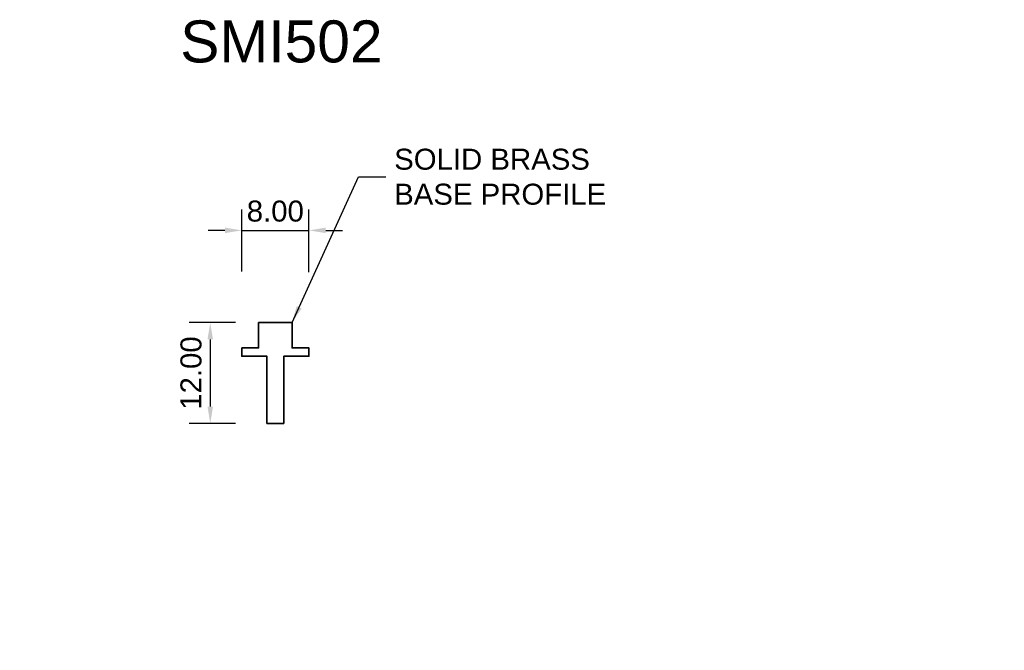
# Model space of a CAD drawing. Header units: millimetres. Extents: x -30 to 87, y -35 to 40.
import ezdxf

# ---------------------------------------------------------------- set-up
doc = ezdxf.new("R2010")
doc.units = ezdxf.units.MM
for name, color, linetype, lineweight in [('FS-DETAIL', 3, 'Continuous', 35), ('FS-DIM', 14, 'Continuous', 15), ('FS-TEXT', 7, 'Continuous', 25)]:
    doc.layers.add(name, color=color, linetype=linetype, lineweight=lineweight)
doc.styles.add('Arial', font='arial.ttf', dxfattribs={"height": 2.5})
doc.dimstyles.new('Diagonal_2.5mm Arial', dxfattribs={"dimtxt": 2.5, "dimasz": 2, "dimexe": 2.5, "dimexo": 5, "dimgap": 1, "dimtad": 1, "dimzin": 0, "dimdsep": 46, "dimtxsty": 'Arial', "dimcen": 2, "dimdle": 4, "dimclrd": 256, "dimclre": 256, "dimclrt": 50, "dimaunit": 1, "dimadec": 0, "dimazin": 0, "dimtfac": 1, "dimtix": 1, "dimtmove": 2, "dimatfit": 3, "dimfxl": 1, "dimtvp": 1, "dimtolj": 1, "dimtzin": 0, "dimarcsym": 0})
doc.dimstyles.new('Diagonal_2.5mm Arial$7', dxfattribs={"dimtxt": 2.5, "dimasz": 2, "dimexe": 2.5, "dimexo": 5, "dimgap": 1, "dimtad": 0, "dimzin": 0, "dimdsep": 46, "dimtxsty": 'Arial', "dimcen": 2, "dimdle": 4, "dimclrd": 1, "dimclre": 256, "dimclrt": 50, "dimaunit": 1, "dimadec": 0, "dimazin": 0, "dimtfac": 1, "dimtix": 1, "dimtmove": 2, "dimatfit": 3, "dimfxl": 1, "dimtvp": 1, "dimtolj": 1, "dimtzin": 0, "dimarcsym": 0})

# ---------------------------------------------------------------- blocks, each defined once
blk = doc.blocks.new('*D0')
at = {"layer": 'Defpoints', "color": 0, "transparency": 16777216}
for p in [(0.25, 4), (-7.74, -8), (0.25, -8)]:
    blk.add_point(p, dxfattribs=at)
at = {"layer": 'FS-DIM', "lineweight": -2, "transparency": 16777216}
for p, q in [((-4.75, 4), (-10.24, 4)), ((-7.74, 2), (-7.74, -6)), ((-4.75, -8), (-10.24, -8))]:
    blk.add_line(p, q, dxfattribs=at)
at = {"layer": 'FS-DIM', "transparency": 16777216}
for points in [[(-8.07, 2), (-7.41, 2), (-7.74, 4)], [(-8.07, -6), (-7.41, -6), (-7.74, -8)]]:
    blk.add_solid(points, dxfattribs=at)
at = {"layer": 'FS-DIM', "color": 50, "transparency": 16777216, "insert": (-10.02, -2), "char_height": 2.5, "attachment_point": 5, "rotation": 90, "style": 'Arial'}
blk.add_mtext('\\A1;12.00', dxfattribs=at)
blk = doc.blocks.new('*D1')
at = {"layer": 'Defpoints', "color": 0, "transparency": 16777216}
for p in [(4, 14.99), (-4, 5.09), (4, 5)]:
    blk.add_point(p, dxfattribs=at)
at = {"layer": 'FS-DIM', "lineweight": -2, "transparency": 16777216}
for p, q in [((-4, 10.09), (-4, 17.49)), ((4, 10), (4, 17.49)), ((-6, 14.99), (-8, 14.99)), ((-4, 14.99), (4, 14.99)), ((6, 14.99), (8, 14.99))]:
    blk.add_line(p, q, dxfattribs=at)
at = {"layer": 'FS-DIM', "transparency": 16777216}
for points in [[(-6, 15.32), (-6, 14.66), (-4, 14.99)], [(6, 15.32), (6, 14.66), (4, 14.99)]]:
    blk.add_solid(points, dxfattribs=at)
at = {"layer": 'FS-DIM', "color": 50, "transparency": 16777216, "insert": (0, 17.27), "char_height": 2.5, "attachment_point": 5, "style": 'Arial'}
blk.add_mtext('\\A1;8.00', dxfattribs=at)
blk = doc.blocks.new('FS_SMI501')
at = {"layer": 'FS-DETAIL', "color": 0}
blk.add_lwpolyline([(-4, 1), (-2, 1), (-2, 4), (2, 4), (2, 1), (4, 1), (4, 0), (1, 0), (1, -8), (-1, -8), (-1, 0), (-4, 0)], close=True, dxfattribs=at)

msp = doc.modelspace()

# ---------------------------------------------------------------- block references
at = {"layer": 'FS-DETAIL'}
msp.add_blockref('FS_SMI501', (0, 0), dxfattribs=at)

# ---------------------------------------------------------------- texts
at = {"color": 50, "char_height": 2.5, "style": 'Arial'}
for insert, attachment_point in [((86.719, 25.722), 7), ((-30.409, -35.021), 9)]:
    msp.add_mtext('\\A1;', dxfattribs=dict(at, insert=insert, attachment_point=attachment_point))
at = {"layer": 'FS-TEXT', "insert": (-11.312, 39.992), "char_height": 5, "width": 31.8, "attachment_point": 1, "line_spacing_factor": 0.938532, "style": 'Arial', "bg_fill": 3, "box_fill_scale": 1.25, "bg_fill_color": 0, "bg_fill_transparency": 0}
msp.add_mtext('SMI502', dxfattribs=at)
at = {"layer": 'FS-TEXT', "color": 7, "insert": (14.137, 21.364), "char_height": 2.5, "attachment_point": 4, "style": 'Arial'}
msp.add_mtext('SOLID BRASS \\PBASE PROFILE', dxfattribs=at)

# ---------------------------------------------------------------- dimensions: what is measured, and where the dimension line sits
at = {"layer": 'FS-DIM'}
dim = msp.add_linear_dim(base=(4, 14.989), p1=(-4, 5.09), p2=(4, 4.999), dimstyle='Diagonal_2.5mm Arial', dxfattribs=at)
dim.commit()
dim.dimension.update_dxf_attribs({"geometry": '*D1', "text_midpoint": (0, 17.266)})
dim = msp.add_linear_dim(base=(-7.739, -8), p1=(0.25, 4), p2=(0.25, -8), angle=90, dimstyle='Diagonal_2.5mm Arial', dxfattribs=at)
dim.commit()
dim.dimension.update_dxf_attribs({"geometry": '*D0', "text_midpoint": (-10.016, -2)})

# ---------------------------------------------------------------- leaders
at = {"layer": 'FS-TEXT', "annotation_type": 0, "has_hookline": 1, "hookline_direction": 0, "text_width": 24.789}
msp.add_leader([(2, 4), (9.913, 21.364), (13.137, 21.364)], dimstyle='Diagonal_2.5mm Arial$7', override={"dimscale": 0}, dxfattribs=at)

doc.saveas('drawing.dxf')
